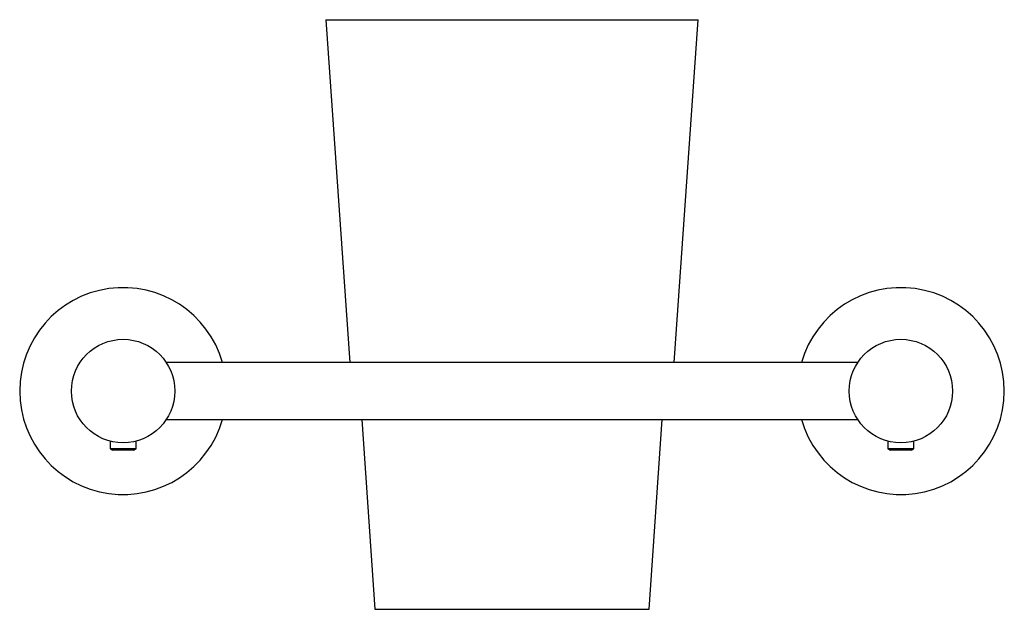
# Model space of a CAD drawing. Header units: millimetres. Extents: x 4049.859 to 4050.05, y 1992.189 to 1992.303.
import ezdxf

# ---------------------------------------------------------------- set-up
doc = ezdxf.new("R2010")
doc.units = ezdxf.units.MM
doc.layers.add('SANINDUSA', color=3, linetype='Continuous')

msp = doc.modelspace()

# ---------------------------------------------------------------- linework, layer by layer
at = {"layer": 'SANINDUSA'}
for p, q in [((4049.918362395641, 1992.30309403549), (4049.922998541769, 1992.236794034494)), ((4049.918362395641, 1992.30309403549), (4049.956345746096, 1992.30309403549)), ((4049.956345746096, 1992.30309403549), (4049.990362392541, 1992.30309403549)), ((4049.985726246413, 1992.236794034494), (4049.990362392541, 1992.30309403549)), ((4050.021210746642, 1992.236794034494), (4049.887514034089, 1992.236794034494)), ((4049.887514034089, 1992.225794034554), (4050.021210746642, 1992.225794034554)), ((4049.925296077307, 1992.225794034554), (4049.927862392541, 1992.18909403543)), ((4049.980862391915, 1992.18909403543), (4049.983428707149, 1992.225794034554)), ((4049.87666239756, 1992.221611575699), (4049.87666239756, 1992.220130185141)), ((4049.87666239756, 1992.220130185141), (4049.877107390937, 1992.219873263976)), ((4049.881662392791, 1992.220130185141), (4049.87666239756, 1992.220130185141)), ((4049.881217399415, 1992.219873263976), (4049.881662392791, 1992.220130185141)), ((4049.881662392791, 1992.220130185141), (4049.881662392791, 1992.221611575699)), ((4050.027062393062, 1992.221611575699), (4050.027062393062, 1992.220130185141)), ((4050.027062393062, 1992.220130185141), (4050.027507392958, 1992.219873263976)), ((4050.02779338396, 1992.220130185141), (4050.027062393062, 1992.220130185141)), ((4050.03206239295, 1992.220130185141), (4050.02779338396, 1992.220130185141)), ((4050.031617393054, 1992.219873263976), (4050.03206239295, 1992.220130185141)), ((4050.03206239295, 1992.220130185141), (4050.03206239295, 1992.221611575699)), ((4049.881217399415, 1992.219873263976), (4049.877107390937, 1992.219873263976)), ((4050.028108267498, 1992.219873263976), (4050.027507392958, 1992.219873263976)), ((4050.031617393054, 1992.219873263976), (4050.028108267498, 1992.219873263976)), ((4049.927862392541, 1992.18909403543), (4049.980862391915, 1992.18909403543))]:
    msp.add_line(p, q, dxfattribs=at)
for centre, radius in [((4049.879162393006, 1992.231294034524), 0.01), ((4050.029562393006, 1992.231294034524), 0.009999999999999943)]:
    msp.add_circle(centre, radius, dxfattribs=at)
for centre, radius, start, end in [((4049.879162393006, 1992.231294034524), 0.02, 15.96201417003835, 344.0379858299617), ((4050.029562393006, 1992.231294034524), 0.02000000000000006, 0, 164.0379858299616), ((4050.029562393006, 1992.231294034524), 0.02000000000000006, 195.9620141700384, 0)]:
    msp.add_arc(centre, radius, start, end, dxfattribs=at)

doc.saveas('drawing.dxf')
